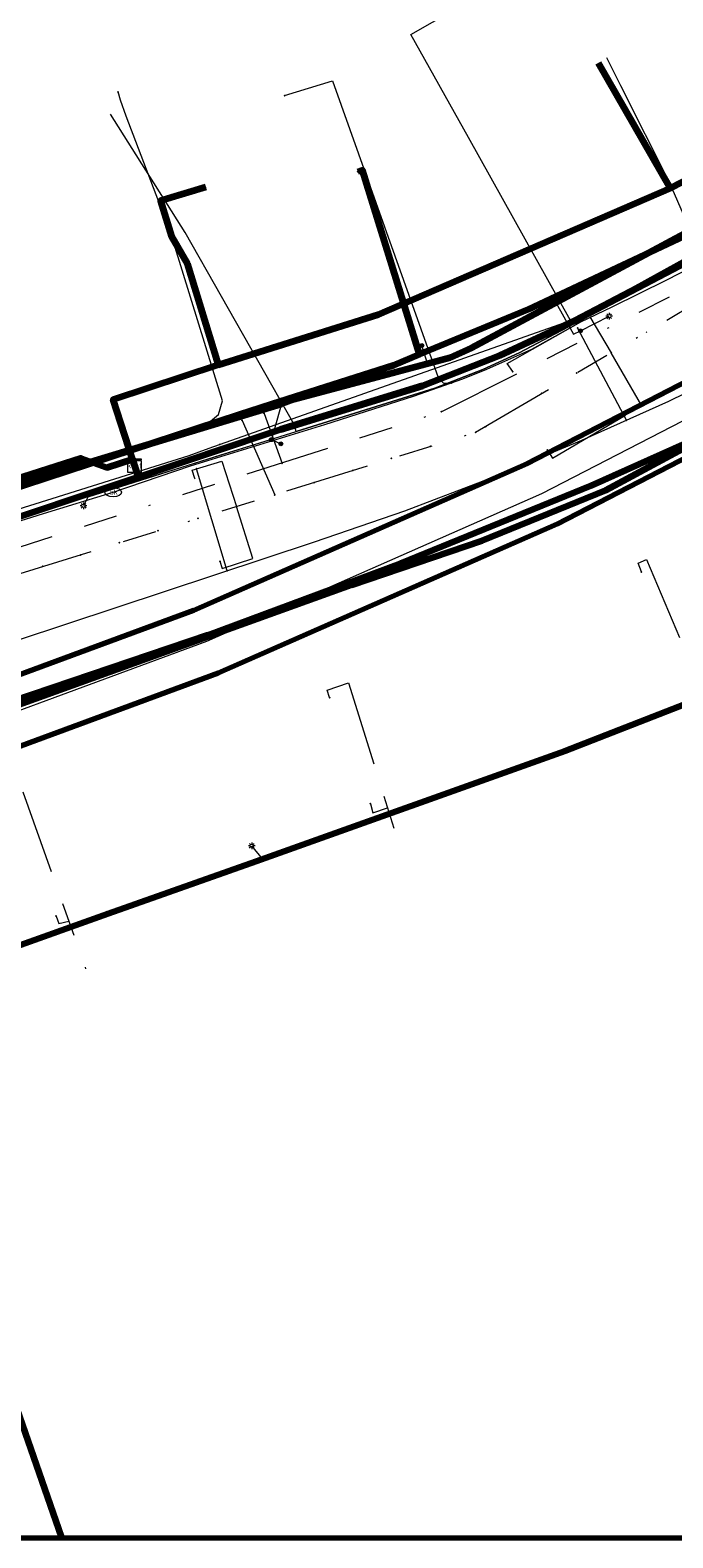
# Model space of a CAD drawing. Header units: metres. Extents: x 242122 to 243107, y 567823 to 568786.
# Tile 2 of 89: x 242195 to 242233, y 567823 to 567912. Entities that reach past the tile are written whole.
import ezdxf
from ezdxf.enums import TextEntityAlignment as Align
from ezdxf.lldxf.tags import DXFTag

# ---------------------------------------------------------------- set-up
doc = ezdxf.new("R2010")
doc.units = ezdxf.units.M
doc.linetypes.add('RI-OVERIG-SO', pattern=[17, 5, -2, 2, -2, 0, -2, 2, -2])
for name, color, linetype, lineweight in [('B-WE-IE-MEUBILAIR_ENEXIS NETBEHEER BV-S', 7, 'Continuous', 18), ('B-WE-KL-DATA_COAXKABEL_10_ZIGGO BV-G', 90, 'KL-DATA-SO', 18), ('B-WE-KL-DATA_COAXKABEL_17_ZIGGO BV-G', 90, 'KL-DATA-SO', 18), ('B-WE-KL-DATA_COAXKABEL_7_ZIGGO BV-G', 90, 'KL-DATA-SO', 18), ('B-WE-KL-DATA_DUCT_ZIGGO BV-G', 90, 'Continuous', 100), ('B-WE-KL-DATA_HULPSTUK_KPN BV-S', 90, 'Continuous', 18), ('B-WE-KL-DATA_HULPSTUK_ZIGGO BV-S', 90, 'Continuous', 18), ('B-WE-KL-DATA_KABELBED_KPN BV-G', 90, 'Continuous', 100), ('B-WE-KL-DATA_KABELBED_ZIGGO BV-G', 90, 'Continuous', 100), ('B-WE-KL-DATA_REGGEFIBER OPERATOR BV-G', 90, 'KL-DATA-SO', 18), ('B-WE-KL-ET_LS_230 V_ENEXIS NETBEHEER BV-G', 190, 'KL-LS-SO', 18), ('B-WE-KL-ET_LS_400 V_ENEXIS NETBEHEER BV-G', 190, 'KL-LS-SO', 18), ('B-WE-KL-ET_LS_HULPSTUK_ENEXIS NETBEHEER BV-S', 190, 'Continuous', 18), ('B-WE-KL-ET_LS_KABELBED_ENEXIS NETBEHEER BV-G', 190, 'Continuous', 100), ('B-WE-KL-ET_MS_10 KV_ENEXIS NETBEHEER BV-G', 130, 'KL-MS-SO', 18), ('B-WE-KL-ET_MS_KABELBED_ENEXIS NETBEHEER BV-G', 130, 'Continuous', 100), ('B-WE-KL-GAS_HD_STAAL_100_8 BAR_ENEXIS NETBEHEER BV-G', 30, 'KL-GAS_HD-SO', 18), ('B-WE-KL-GAS_LD_HULPSTUK_ENEXIS NETBEHEER BV-S', 50, 'Continuous', 18), ('B-WE-KL-GAS_LD_POLYETHYLEEN PE_25_0.1 BAR_ENEXIS NETBEHEER BV-G', 50, 'KL-GAS_LD-SO', 18), ('B-WE-KL-GAS_LD_POLYVINYLCHLORIDE PVC_25_ENEXIS NETBEHEER BV-G', 50, 'KL-GAS_LD-SO', 18), ('B-WE-KL-GAS_LD_POLYVINYLCHLORIDE PVC_50_ENEXIS NETBEHEER BV-G', 50, 'KL-GAS_LD-SO', 18), ('B-WE-KL-GAS_LD_SLAGVAST PVC_63_0.1 BAR_ENEXIS NETBEHEER BV-G', 50, 'KL-GAS_LD-SO', 18), ('B-WE-KL-WATER_HULPSTUK_WMD DRINKWATER NV-S', 170, 'Continuous', 18), ('B-WE-KL-WATER_POLYETHYLEEN PE_25_WMD DRINKWATER NV-G', 170, 'KL-WATER-SO', 18), ('B-WE-KL-WATER_POLYVINYLCHLORIDE PVC_15_WMD DRINKWATER NV-G', 170, 'KL-WATER-SO', 18), ('B-WE-KL-WATER_POLYVINYLCHLORIDE PVC_160_WMD DRINKWATER NV-G', 170, 'KL-WATER-SO', 18), ('B-WE-KL-WATER_WMD DRINKWATER NV-S', 170, 'Continuous', 18), ('B-WE-OG-INFO_ORIENTATIEPOLYGOON-GV', 7, 'Continuous', 70), ('B-WE-RI-VRIJVERVAL_GEMEENTE TYNAARLO-G', 210, 'RI-OVERIG-SO', 18), ('B-WE-RI-VRIJVERVAL_HULPSTUK_GEMEENTE TYNAARLO-S', 210, 'Continuous', 18)]:
    doc.layers.add(name, color=color, linetype=linetype, lineweight=lineweight)
doc.layers.add('B-WE-OG-INFO_EIS VOORZORGSMAATREGEL_ENEXIS NETBEHEER BV-GV', color=7, linetype='Continuous', lineweight=70, true_color=0xfa194b)
doc.styles.add('NLCS-ISO', font='NLCS-ISO.ttf')
doc.styles.get("Standard").update_dxf_attribs({"font": 'arial.ttf'})
tags = doc.linetypes.add('KL-DATA-SO', pattern='A,4,-1,[101,NLCS.shx,S=0.5,R=0,X=0,Y=0],-1,4,-1,["D",Standard,S=1,R=0,X=-0.25,Y=-0.5],-1.5', length=12.5).pattern_tags.tags
tags[18] = DXFTag(74, 10)
tags = doc.linetypes.add('KL-GAS_HD-SO', pattern='A,4,-1,[69,NLCS.shx,S=0.5,R=0,X=0,Y=0],-1,4,-1,["H",Standard,S=1,R=0,X=0,Y=-0.5],-2', length=13).pattern_tags.tags
tags[18] = DXFTag(74, 10)
tags = doc.linetypes.add('KL-GAS_LD-SO', pattern='A,4,-1,[69,NLCS.shx,S=0.5,R=0,X=0,Y=0],-1,4,-1,["L",Standard,S=1,R=0,X=0.25,Y=-0.5],-2', length=13).pattern_tags.tags
tags[18] = DXFTag(74, 10)
tags = doc.linetypes.add('KL-LS-SO', pattern='A,4,-1,[103,NLCS.shx,S=0.75,R=0,X=0,Y=0],-1,4,-1,["L",Standard,S=1,R=0,X=0,Y=-0.5],-2', length=13).pattern_tags.tags
tags[18] = DXFTag(74, 10)
tags = doc.linetypes.add('KL-MS-SO', pattern='A,4,-1,[103,NLCS.shx,S=0.75,R=0,X=0,Y=0],-1,4,-1,["M",Standard,S=1,R=0,X=0,Y=-0.5],-2', length=13).pattern_tags.tags
tags[18] = DXFTag(74, 10)
doc.linetypes.add('KL-WATER-SO', pattern='A,7,-0.5,[168,NLCS.shx,S=0.75,R=0,X=0.75,Y=0],-2', length=9.5)

# ---------------------------------------------------------------- blocks, each defined once
blk = doc.blocks.new('SKL-WTB_HULP_KAST-SO')
at = {"color": 0, "linetype": 'ByBlock', "lineweight": 18}
for points in [[(-2, 2), (2, 2), (2, 1.68), (-2, 1.68)], [(-2, 1.52), (2, 1.52), (2, -2), (-2, -2)]]:
    blk.add_lwpolyline(points, close=True, dxfattribs=at)
at = {"color": 0, "linetype": 'ByBlock', "lineweight": 18, "style": 'NLCS-ISO'}
blk.add_text('kast', height=1.5, dxfattribs=at).set_placement((0, 0), align=Align.MIDDLE_CENTER)
at = {"color": 0, "linetype": 'ByBlock', "lineweight": 18, "style": 'NLCS-ISO', "flags": 1}
for tag, p in [('TYPE', (2.5, 0)), ('OMSCHRIJVING', (2.5, -3)), ('LABEL', (2.5, -1.5))]:
    blk.add_attdef(tag, p, '', height=1, dxfattribs=at)
blk = doc.blocks.new('SKL-WTB_HULP_OVERIG-SO')
at = {"color": 0, "linetype": 'ByBlock', "lineweight": 18}
for points in [[(-0.14, 0.14), (0.14, -0.14)], [(0.14, 0.14), (-0.14, -0.14)]]:
    blk.add_lwpolyline(points, dxfattribs=at)
at = {"color": 0, "linetype": 'ByBlock', "lineweight": 18, "style": 'NLCS-ISO', "flags": 1}
for tag, p in [('TYPE', (1.5, 0)), ('OMSCHRIJVING', (1.5, -3)), ('LABEL', (1.5, -1.5))]:
    blk.add_attdef(tag, p, '', height=1, dxfattribs=at)
blk = doc.blocks.new('SKL-WATER_BRANDKRAAN_BRANDPUT-SO')
at = {"color": 0, "linetype": 'ByBlock', "lineweight": 18}
blk.add_ellipse((0, 0), major_axis=(2.5, 0), ratio=0.54, dxfattribs=at)
at = {"color": 0, "linetype": 'ByBlock', "lineweight": 18, "style": 'NLCS-ISO'}
blk.add_text('bk', height=1.5, dxfattribs=at).set_placement((0.16, 0), align=Align.MIDDLE_CENTER)
blk = doc.blocks.new('SIE-MEUBILAIR_PAAL_LICHTMAST-SO')
for points in [[(-0.62, 0), (-1, 0)], [(-0.71, 0.71), (-0.44, 0.44)], [(0, 1), (0, 0.62)], [(0.44, 0.44), (0.71, 0.71)], [(1, 0), (0.62, 0)], [(-0.71, -0.71), (-0.44, -0.44)], [(0, -0.62), (0, -1)], [(0.44, -0.44), (0.71, -0.71)]]:
    blk.add_lwpolyline(points)
blk.add_circle((0, 0), 0.5)
blk = doc.blocks.new('SKL-WTB_HULP_MOF-SO')
at = {"linetype": 'ByBlock', "lineweight": 18}
h = blk.add_hatch(color=0, dxfattribs=at)
h.dxf.hatch_style = 1
h.paths.add_polyline_path([(-0.5625, 0, 1), (0.5625, 0, 1)])
at = {"color": 0, "linetype": 'ByBlock', "lineweight": 18}
blk.add_circle((0, 0), 0.5625, dxfattribs=at)
at = {"color": 0, "linetype": 'ByBlock', "lineweight": 18, "style": 'NLCS-ISO', "flags": 1}
for tag, p in [('TYPE', (1.5, 0)), ('OMSCHRIJVING', (1.5, -3)), ('LABEL', (1.5, -1.5))]:
    blk.add_attdef(tag, p, '', height=1, dxfattribs=at)
blk = doc.blocks.new('SRI-HULP_OVERIG-SO')
at = {"color": 0, "linetype": 'ByBlock', "lineweight": 18}
for points in [[(-0.14, 0.14), (0.14, -0.14)], [(0.14, 0.14), (-0.14, -0.14)]]:
    blk.add_lwpolyline(points, dxfattribs=at)
at = {"color": 0, "linetype": 'ByBlock', "lineweight": 18, "style": 'NLCS-ISO', "flags": 1}
for tag, p in [('TYPE', (1.5, 0)), ('OMSCHRIJVING', (1.5, -3)), ('LABEL', (1.5, -1.5))]:
    blk.add_attdef(tag, p, '', height=1, dxfattribs=at)

msp = doc.modelspace()

# ---------------------------------------------------------------- linework, layer by layer
at = {"layer": 'B-WE-KL-DATA_COAXKABEL_10_ZIGGO BV-G'}
for points in [[(242122.038, 567866.472), (242127.787, 567868.055), (242136.901, 567869.919), (242159.008, 567874.896), (242166.782, 567877.267), (242172.212, 567879.106), (242177.594, 567880.692), (242183.137, 567882.15), (242191.869, 567884.926), (242198.233, 567886.976), (242199.777, 567886.424), (242201.289, 567886.911), (242201.413, 567886.524)], [(242122.038, 567866.472), (242127.787, 567868.055), (242136.901, 567869.919), (242159.008, 567874.896), (242166.782, 567877.267), (242172.212, 567879.106), (242177.594, 567880.692), (242183.137, 567882.15), (242191.869, 567884.926), (242198.233, 567886.976), (242199.777, 567886.424), (242201.289, 567886.911), (242201.413, 567886.524)], [(242148.977, 567872.638), (242159.008, 567874.896), (242166.782, 567877.267), (242172.212, 567879.106), (242177.594, 567880.692), (242183.137, 567882.15), (242191.869, 567884.926), (242198.233, 567886.976), (242199.777, 567886.424), (242201.289, 567886.911), (242201.413, 567886.524)]]:
    msp.add_lwpolyline(points, dxfattribs=at)
at = {"layer": 'B-WE-KL-DATA_COAXKABEL_17_ZIGGO BV-G'}
msp.add_lwpolyline([(242201.413, 567886.524), (242200.153, 567890.433), (242208.628, 567893.24), (242215.823, 567895.453), (242232.452, 567902.611), (242238.444, 567905.712), (242248.205, 567910.693), (242260.804, 567918.778), (242264.222, 567920.657), (242266.076, 567917.298), (242273.469, 567920.517), (242279.782, 567923.872), (242289.189, 567929.586), (242291.981, 567930.955), (242291.146, 567932.661), (242294.289, 567934.201), (242301.784, 567938.095), (242306.814, 567940.558), (242308.168, 567942.111), (242309.2, 567942.617)], dxfattribs=at)
at = {"layer": 'B-WE-KL-DATA_COAXKABEL_7_ZIGGO BV-G'}
for points in [[(242228.819, 567910.327), (242233.074, 567902.933), (242232.452, 567902.611), (242215.823, 567895.453), (242208.628, 567893.24), (242200.153, 567890.433), (242201.413, 567886.524)], [(242205.631, 567902.989), (242202.954, 567902.169), (242203.597, 567900.067), (242204.526, 567898.468), (242206.354, 567892.486), (242200.153, 567890.433), (242201.413, 567886.524)], [(242179.836, 567892.416), (242183.137, 567882.15), (242191.869, 567884.926), (242198.233, 567886.976), (242199.777, 567886.424), (242201.289, 567886.911), (242201.413, 567886.524)], [(242162.429, 567888.486), (242162.949, 567888.661), (242166.782, 567877.267), (242172.212, 567879.106), (242177.594, 567880.692), (242183.137, 567882.15), (242191.869, 567884.926), (242198.233, 567886.976), (242199.777, 567886.424), (242201.289, 567886.911), (242201.413, 567886.524)]]:
    msp.add_lwpolyline(points, dxfattribs=at)
at = {"layer": 'B-WE-KL-DATA_DUCT_ZIGGO BV-G'}
msp.add_lwpolyline([(242122.038, 567864.512), (242128.252, 567866.007), (242143.3, 567869.423), (242183.526, 567880.052), (242192.328, 567882.76), (242210.039, 567888.652), (242218.432, 567891.244), (242223.005, 567893.032), (242227.46, 567895.094), (242240.588, 567901.986)], dxfattribs=at)
msp.add_lwpolyline([(242122.038, 567864.512), (242128.252, 567866.007), (242143.3, 567869.423), (242183.526, 567880.052), (242192.328, 567882.76), (242210.039, 567888.652), (242218.432, 567891.244), (242223.005, 567893.032), (242227.46, 567895.094), (242240.588, 567901.986)], dxfattribs=at)
at = {"layer": 'B-WE-KL-DATA_KABELBED_KPN BV-G'}
for points in [[(242178.164, 567881.324), (242179.281, 567880.549), (242183.013, 567881.671), (242193.487, 567884.917), (242193.666, 567884.976), (242207.598, 567889.546), (242209.554, 567890.174), (242216.714, 567892.473), (242218.249, 567893.107), (242224.707, 567895.775), (242233.88, 567900.087), (242239.721, 567903.448), (242242.58, 567905.109), (242249.415, 567909.078), (242253.482, 567911.245), (242253.614, 567911.315), (242256.579, 567912.895), (242258.556, 567913.946), (242272.901, 567921.574), (242279.207, 567924.925), (242294.725, 567933.301), (242302.044, 567937.553), (242310.228, 567941.995), (242310.228, 567941.995)], [(242218.257, 567893.081), (242218.249, 567893.107), (242214.895, 567903.986), (242214.608, 567903.897)], [(242197.105, 567823.2), (242185.087, 567857.759)]]:
    msp.add_lwpolyline(points, dxfattribs=at)
at = {"layer": 'B-WE-KL-DATA_KABELBED_ZIGGO BV-G'}
for points in [[(242266.076, 567917.298), (242265.277, 567917.163), (242264.538, 567916.831), (242263.907, 567916.323), (242263.425, 567915.672), (242250.191, 567907.22), (242240.588, 567901.986), (242227.46, 567895.094), (242223.005, 567893.032), (242218.432, 567891.244), (242210.039, 567888.652), (242201.628, 567885.854)], [(242233.074, 567902.933), (242248.205, 567910.693), (242257.28, 567916.517)], [(242228.819, 567910.327), (242233.074, 567902.933)], [(242205.631, 567902.989), (242202.954, 567902.169), (242203.597, 567900.067), (242204.526, 567898.468), (242206.354, 567892.486)], [(242206.354, 567892.486), (242215.823, 567895.453), (242233.074, 567902.933)], [(242201.289, 567886.911), (242200.153, 567890.433), (242206.354, 567892.486)], [(242183.137, 567882.15), (242198.233, 567886.976), (242199.777, 567886.424), (242201.289, 567886.911)], [(242201.289, 567886.911), (242201.413, 567886.524)], [(242201.413, 567886.524), (242201.628, 567885.854)], [(242201.628, 567885.854), (242192.328, 567882.76), (242183.526, 567880.052), (242179.019, 567878.861)]]:
    msp.add_lwpolyline(points, dxfattribs=at)
at = {"layer": 'B-WE-KL-DATA_REGGEFIBER OPERATOR BV-G'}
for points in [[(242234.935, 567898.886), (242233.056, 567903.222), (242230.156, 567908.979), (242229.33, 567910.624)], [(242234.935, 567898.886), (242224.154, 567893.184), (242221.99, 567892.198), (242219.169, 567891.109), (242210.967, 567888.535), (242210.85, 567888.954), (242204.4, 567900.3), (242200, 567907.3)], [(242122.038, 567864.963), (242137.689, 567868.515), (242149.661, 567871.424), (242150.197, 567871.933), (242151.384, 567872.213), (242152.34, 567872.272), (242156.312, 567873.553), (242161.158, 567874.984), (242169.918, 567877.731), (242171.816, 567878.192), (242179.53, 567879.251), (242179.763, 567879.336), (242181.876, 567879.733), (242184.686, 567880.495), (242188.844, 567881.755), (242194.033, 567883.27), (242210.967, 567888.535), (242219.169, 567891.109), (242221.99, 567892.198), (242224.154, 567893.184), (242234.935, 567898.886)], [(242122.038, 567864.963), (242137.689, 567868.515), (242149.661, 567871.424), (242150.197, 567871.933), (242151.384, 567872.213), (242152.34, 567872.272), (242156.312, 567873.553), (242161.158, 567874.984), (242169.918, 567877.731), (242171.816, 567878.192), (242179.53, 567879.251), (242179.763, 567879.336), (242181.876, 567879.733), (242184.686, 567880.495), (242188.844, 567881.755), (242194.033, 567883.27), (242210.967, 567888.535), (242219.169, 567891.109), (242221.99, 567892.198), (242224.154, 567893.184), (242234.935, 567898.886)]]:
    msp.add_lwpolyline(points, dxfattribs=at)
at = {"layer": 'B-WE-KL-ET_LS_230 V_ENEXIS NETBEHEER BV-G'}
for points in [[(242172.128, 567879.129), (242191.723, 567884.613), (242210.101, 567890.187), (242210.858, 567890.451), (242220.068, 567892.916), (242221.339, 567893.491), (242256.826, 567912.539), (242282.231, 567926.643)], [(242226.314, 567896.162), (242227.367, 567894.289), (242227.776, 567894.497)], [(242227.776, 567894.497), (242229.472, 567895.358)], [(242210.101, 567890.187), (242209.504, 567888.061)], [(242209.504, 567888.061), (242210.059, 567887.812)], [(242208.977, 567863.288), (242208.344, 567864.062)]]:
    msp.add_lwpolyline(points, dxfattribs=at)
at = {"layer": 'B-WE-KL-ET_LS_400 V_ENEXIS NETBEHEER BV-G'}
for points in [[(242182.477, 567882.025), (242191.723, 567884.613), (242210.101, 567890.187), (242210.858, 567890.451), (242220.068, 567892.916), (242221.339, 567893.491), (242256.826, 567912.539), (242309.463, 567941.762), (242304.357, 567952.087)], [(242190.54, 567855.994), (242190.559, 567856.014), (242191.471, 567856.792), (242193.846, 567857.912), (242199.847, 567860.064), (242208.602, 567863.154), (242226.874, 567869.666), (242236.815, 567873.561), (242246.528, 567878.481), (242264.543, 567888.356), (242287.949, 567901.365), (242291.589, 567903.381), (242298.416, 567906.89), (242307.661, 567911.767), (242312.818, 567914.144), (242318.559, 567916.77)], [(242205.422, 567888.768), (242206.371, 567889.554), (242206.609, 567890.351), (242203.745, 567899.667), (242203.419, 567900.612), (242200.911, 567907.184), (242200.586, 567908.129), (242200.439, 567908.607)], [(242218.724, 567892.556), (242218.395, 567893.626)], [(242122.038, 567853.984), (242138.134, 567857.879), (242182.637, 567869.114), (242194.264, 567872.637), (242205.775, 567876.522), (242217.159, 567880.765), (242228.404, 567885.362), (242239.501, 567890.308)], [(242209.504, 567888.061), (242206.5, 567887.14), (242198.662, 567884.656), (242198.398, 567884.153)]]:
    msp.add_lwpolyline(points, dxfattribs=at)
at = {"layer": 'B-WE-KL-ET_LS_KABELBED_ENEXIS NETBEHEER BV-G'}
for points in [[(242122.038, 567853.984), (242138.134, 567857.879), (242182.637, 567869.114), (242194.264, 567872.637), (242205.775, 567876.522), (242217.159, 567880.765), (242228.404, 567885.362), (242239.501, 567890.308), (242242.415, 567891.841), (242245.323, 567893.404), (242248.216, 567894.995), (242251.092, 567896.614), (242310.192, 567929.472), (242319.555, 567933.517), (242320.063, 567934.167), (242309.955, 567954.842)], [(242182.477, 567882.025), (242191.723, 567884.613), (242210.101, 567890.187), (242210.858, 567890.451), (242220.068, 567892.916), (242221.339, 567893.491), (242256.826, 567912.539), (242282.231, 567926.643)], [(242190.54, 567855.994), (242190.559, 567856.014), (242191.471, 567856.792), (242193.846, 567857.912), (242199.847, 567860.064), (242208.602, 567863.154), (242226.874, 567869.666), (242236.815, 567873.561), (242246.528, 567878.481), (242264.543, 567888.356), (242287.949, 567901.365), (242291.589, 567903.381), (242298.416, 567906.89), (242307.661, 567911.767)]]:
    msp.add_lwpolyline(points, dxfattribs=at)
at = {"layer": 'B-WE-KL-ET_MS_10 KV_ENEXIS NETBEHEER BV-G'}
for points in [[(242239.378, 567890.521), (242229.255, 567885.056), (242221.943, 567882.087), (242214.228, 567879.456), (242186.859, 567869.599), (242167.569, 567863.351), (242167.059, 567863.516), (242166.329, 567863.694), (242165.587, 567863.808), (242164.837, 567863.856), (242164.086, 567863.839), (242163.339, 567863.757), (242162.603, 567863.61), (242161.882, 567863.399), (242161.182, 567863.126), (242160.509, 567862.793), (242159.867, 567862.403), (242159.261, 567861.959), (242158.697, 567861.463), (242158.176, 567860.921), (242140.078, 567855.857), (242122.038, 567851.859)], [(242239.378, 567890.521), (242229.255, 567885.056), (242221.943, 567882.087), (242214.228, 567879.456), (242187.258, 567869.743)]]:
    msp.add_lwpolyline(points, dxfattribs=at)
at = {"layer": 'B-WE-KL-ET_MS_KABELBED_ENEXIS NETBEHEER BV-G'}
msp.add_lwpolyline([(242312.357, 567930.617), (242306.797, 567927.856), (242277.94, 567912.103), (242255.19, 567899.036), (242239.378, 567890.521), (242229.255, 567885.056), (242221.943, 567882.087), (242214.228, 567879.456), (242187.258, 567869.743)], dxfattribs=at)
at = {"layer": 'B-WE-KL-GAS_HD_STAAL_100_8 BAR_ENEXIS NETBEHEER BV-G'}
msp.add_lwpolyline([(242244.704, 567894.773), (242225.477, 567884.852), (242205.672, 567876.132), (242185.369, 567868.647), (242164.643, 567862.426), (242143.574, 567857.492), (242139.872, 567856.766), (242122.038, 567852.825)], dxfattribs=at)
at = {"layer": 'B-WE-KL-GAS_LD_POLYETHYLEEN PE_25_0.1 BAR_ENEXIS NETBEHEER BV-G'}
msp.add_lwpolyline([(242227.188, 567895.109), (242221.143, 567905.91), (242217.738, 567912.003), (242221.725, 567914.298)], dxfattribs=at)
at = {"layer": 'B-WE-KL-GAS_LD_POLYVINYLCHLORIDE PVC_25_ENEXIS NETBEHEER BV-G'}
for points in [[(242230.487, 567889.209), (242227.595, 567894.664)], [(242206.887, 567880.318), (242205.079, 567886.344)]]:
    msp.add_lwpolyline(points, dxfattribs=at)
at = {"layer": 'B-WE-KL-GAS_LD_POLYVINYLCHLORIDE PVC_50_ENEXIS NETBEHEER BV-G'}
msp.add_lwpolyline([(242122.038, 567855.799), (242139.086, 567860.238), (242167.969, 567868.015), (242185.667, 567873.305), (242212.058, 567882.026), (242217.384, 567883.863), (242222.652, 567885.862), (242227.857, 567888.022), (242232.993, 567890.341), (242238.056, 567892.816), (242260.934, 567905.392), (242282.861, 567918.088), (242311.788, 567933.127)], dxfattribs=at)
at = {"layer": 'B-WE-KL-GAS_LD_SLAGVAST PVC_63_0.1 BAR_ENEXIS NETBEHEER BV-G'}
msp.add_lwpolyline([(242122.038, 567864.086), (242138.897, 567868.193), (242166.233, 567875.573), (242171.114, 567877.068), (242179.166, 567879.746), (242183.404, 567880.469), (242204.637, 567887.125), (242205.831, 567887.56), (242227.188, 567895.109), (242228.362, 567895.685), (242260.878, 567913.644), (242280.223, 567924.225), (242294.631, 567931.736), (242307.973, 567938.877), (242310.749, 567940.406)], dxfattribs=at)
at = {"layer": 'B-WE-KL-WATER_POLYETHYLEEN PE_25_WMD DRINKWATER NV-G'}
msp.add_lwpolyline([(242219.361, 567891.738), (242219.678, 567891.403), (242220.153, 567891.415)], dxfattribs=at)
at = {"layer": 'B-WE-KL-WATER_POLYVINYLCHLORIDE PVC_15_WMD DRINKWATER NV-G'}
msp.add_lwpolyline([(242210.277, 567908.395), (242213.122, 567909.268), (242219.361, 567891.738)], dxfattribs=at)
at = {"layer": 'B-WE-KL-WATER_POLYVINYLCHLORIDE PVC_160_WMD DRINKWATER NV-G'}
for points in [[(242200.149, 567884.955), (242204.729, 567886.505), (242212.669, 567888.953), (242215.567, 567889.877), (242217.903, 567890.628), (242220.823, 567891.649), (242222.242, 567892.227), (242224.891, 567893.41), (242227.8, 567895.015), (242229.652, 567895.91), (242232.869, 567897.507), (242235.907, 567899.064), (242238.618, 567900.525), (242244.012, 567903.535), (242246.873, 567905.128), (242257.096, 567910.807), (242262.39, 567913.704), (242278.959, 567922.943), (242282.968, 567925.104), (242302.792, 567936.065), (242304.855, 567937.178), (242317.74, 567943.535), (242318.813, 567946.471)], [(242122.038, 567863.053), (242125.007, 567863.657), (242133.357, 567865.809), (242137.057, 567866.635), (242142.558, 567867.804), (242143.789, 567868.084), (242152.32, 567870.176), (242166.336, 567874.694), (242168.815, 567875.599), (242170.389, 567876.161), (242173.649, 567877.224), (242174.288, 567877.473), (242175.232, 567877.75), (242175.87, 567878), (242185.709, 567880.494), (242189.617, 567881.692), (242196.036, 567883.701), (242200.149, 567884.955)]]:
    msp.add_lwpolyline(points, dxfattribs=at)
at = {"layer": 'B-WE-OG-INFO_EIS VOORZORGSMAATREGEL_ENEXIS NETBEHEER BV-GV'}
msp.add_lwpolyline([(242245.663, 567893.018), (242226.394, 567883.075), (242206.364, 567874.256), (242186.061, 567866.771), (242165.217, 567860.51), (242144.03, 567855.545), (242140.279, 567854.808), (242122.038, 567850.777), (242122.038, 567854.874), (242139.44, 567858.719), (242143.155, 567859.448), (242164.126, 567864.359), (242184.735, 567870.545), (242204.923, 567877.988), (242224.614, 567886.657), (242243.766, 567896.54)], dxfattribs=at)
at = {"layer": 'B-WE-OG-INFO_ORIENTATIEPOLYGOON-GV'}
msp.add_lwpolyline([(242122.038, 568786.461), (242122.038, 567823.164), (243107.149, 567823.164), (243107.149, 568786.461)], close=True, dxfattribs=at)
at = {"layer": 'B-WE-RI-VRIJVERVAL_GEMEENTE TYNAARLO-G'}
for points in [[(242219.543, 567889.714), (242242.625, 567901.31)], [(242221.571, 567888.495), (242238.054, 567898.177)], [(242223.765, 567892.086), (242223.438, 567892.561), (242228.321, 567895.317), (242229.588, 567893.193)], [(242225.812, 567887.452), (242226.116, 567886.97), (242231.392, 567890.067), (242229.588, 567893.193)], [(242175.5, 567875.594), (242219.543, 567889.714)], [(242207.766, 567889.196), (242209.703, 567884.798)], [(242209.066, 567889.612), (242210.133, 567886.661)], [(242177.743, 567874.918), (242221.571, 567888.495)], [(242204.978, 567885.766), (242204.825, 567886.258), (242206.583, 567886.796), (242207.446, 567884.103)], [(242206.461, 567880.871), (242206.596, 567880.443), (242208.408, 567881.034), (242207.446, 567884.103)], [(242231.371, 567880.248), (242231.184, 567880.77), (242231.669, 567880.98), (242236.079, 567870.624)], [(242212.943, 567872.819), (242212.796, 567873.262), (242214.056, 567873.682), (242217.232, 567863.55)], [(242183.044, 567862.162), (242182.824, 567862.976), (242194.82, 567867.255), (242198.574, 567856.65)], [(242215.358, 567866.545), (242215.499, 567866.017), (242216.366, 567866.306)], [(242196.773, 567859.904), (242196.936, 567859.462), (242197.524, 567859.614)]]:
    msp.add_lwpolyline(points, dxfattribs=at)

# ---------------------------------------------------------------- block references
at = {"layer": 'B-WE-IE-MEUBILAIR_ENEXIS NETBEHEER BV-S', "xscale": 0.2, "yscale": 0.2, "zscale": 0.2}
for p in [(242229.472, 567895.358), (242198.398, 567884.153), (242208.344, 567864.062)]:
    msp.add_blockref('SIE-MEUBILAIR_PAAL_LICHTMAST-SO', p, dxfattribs=at)
at = {"layer": 'B-WE-KL-DATA_HULPSTUK_KPN BV-S', "xscale": 0.2, "yscale": 0.2, "zscale": 0.2}
for p in [(242214.608, 567903.897), (242218.257, 567893.081)]:
    msp.add_blockref('SKL-WTB_HULP_OVERIG-SO', p, dxfattribs=at)
at = {"layer": 'B-WE-KL-DATA_HULPSTUK_ZIGGO BV-S', "xscale": 0.2, "yscale": 0.2, "zscale": 0.2}
msp.add_blockref('SKL-WTB_HULP_KAST-SO', (242201.413, 567886.524), dxfattribs=at)
at = {"layer": 'B-WE-KL-ET_LS_HULPSTUK_ENEXIS NETBEHEER BV-S', "xscale": 0.2, "yscale": 0.2, "zscale": 0.2}
for name, p in [('SKL-WTB_HULP_OVERIG-SO', (242200.439, 567908.607)), ('SKL-WTB_HULP_MOF-SO', (242226.314, 567896.162)), ('SKL-WTB_HULP_MOF-SO', (242227.776, 567894.497)), ('SKL-WTB_HULP_MOF-SO', (242218.395, 567893.626)), ('SKL-WTB_HULP_MOF-SO', (242218.724, 567892.556)), ('SKL-WTB_HULP_MOF-SO', (242210.101, 567890.187)), ('SKL-WTB_HULP_MOF-SO', (242205.422, 567888.768)), ('SKL-WTB_HULP_MOF-SO', (242209.504, 567888.061)), ('SKL-WTB_HULP_MOF-SO', (242210.059, 567887.812)), ('SKL-WTB_HULP_MOF-SO', (242208.977, 567863.288))]:
    msp.add_blockref(name, p, dxfattribs=at)
at = {"layer": 'B-WE-KL-GAS_LD_HULPSTUK_ENEXIS NETBEHEER BV-S', "xscale": 0.2, "yscale": 0.2, "zscale": 0.2}
for p in [(242227.188, 567895.109), (242227.595, 567894.664), (242230.487, 567889.209), (242206.459, 567887.782), (242205.079, 567886.344), (242206.887, 567880.318)]:
    msp.add_blockref('SKL-WTB_HULP_OVERIG-SO', p, dxfattribs=at)
at = {"layer": 'B-WE-KL-WATER_HULPSTUK_WMD DRINKWATER NV-S', "xscale": 0.2, "yscale": 0.2, "zscale": 0.2}
for p in [(242210.277, 567908.395), (242219.361, 567891.738), (242220.153, 567891.415)]:
    msp.add_blockref('SKL-WTB_HULP_OVERIG-SO', p, dxfattribs=at)
at = {"layer": 'B-WE-KL-WATER_WMD DRINKWATER NV-S', "xscale": 0.2, "yscale": 0.2, "zscale": 0.2}
msp.add_blockref('SKL-WATER_BRANDKRAAN_BRANDPUT-SO', (242200.149, 567884.955), dxfattribs=at)
at = {"layer": 'B-WE-RI-VRIJVERVAL_HULPSTUK_GEMEENTE TYNAARLO-S', "xscale": 0.2, "yscale": 0.2, "zscale": 0.2}
for p in [(242231.674, 567894.413), (242229.588, 567893.193), (242223.765, 567892.086), (242227.553, 567891.998), (242225.479, 567890.791), (242207.766, 567889.196), (242209.066, 567889.612), (242219.543, 567889.714), (242221.571, 567888.495), (242222.172, 567888.822), (242218.891, 567887.667), (242225.812, 567887.452), (242210.133, 567886.661), (242214.323, 567886.242), (242216.594, 567886.964), (242204.978, 567885.766), (242212.026, 567885.52), (242209.703, 567884.798), (242207.446, 567884.103), (242202.799, 567882.685), (242205.162, 567883.407), (242200.516, 567881.976), (242198.219, 567881.241), (242206.461, 567880.871), (242195.988, 567880.572), (242231.371, 567880.248), (242212.943, 567872.819), (242215.358, 567866.545), (242196.773, 567859.904)]:
    msp.add_blockref('SRI-HULP_OVERIG-SO', p, dxfattribs=at)

doc.saveas('drawing.dxf')
